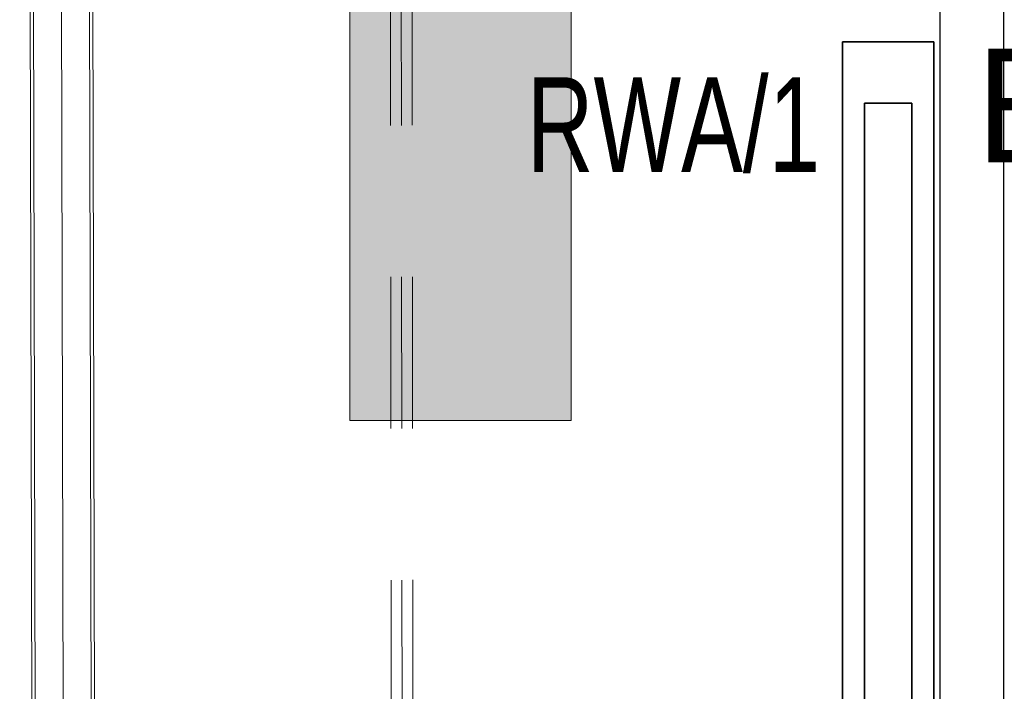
# Model space of a CAD drawing. Header units: millimetres. Extents: x -70539 to 23478, y -51814 to 44720.
# Tile 236 of 256: x -33797 to -32239, y 21959 to 23023. Entities that reach past the tile are written whole.
import ezdxf

# ---------------------------------------------------------------- set-up
doc = ezdxf.new("R2010")
doc.units = ezdxf.units.MM
doc.linetypes.add('A.01 RZUT PARTERU$0$Przerywana', pattern=[48, 24, -24])
for name, color, linetype, lineweight, true_color in [('A.01 RZUT PARTERU$0$00 - odbojniki_Nr_pióra__95', 7, 'Continuous', 20, 0x7c7c7c), ('A.01 RZUT PARTERU$0$00 - SUFIT Z BLACHY_Nr_pióra__95', 7, 'Continuous', 13, 0x7c7c7c), ('A.01 RZUT PARTERU$0$01 - myjnia_Nr_pióra__95', 7, 'Continuous', 20, 0x7c7c7c)]:
    doc.layers.add(name, color=color, linetype=linetype, lineweight=lineweight, true_color=true_color)
doc.layers.add('DLX_LUM', color=1, linetype='Continuous', true_color=0xff0000)
doc.layers.add('DLX_LUMKEY_IDX', color=1, linetype='Continuous', true_color=0xff0000)
doc.layers.add('e_adresy', color=10, linetype='Continuous')
doc.layers.add('XREF', color=8, linetype='Continuous', lineweight=9)
doc.styles.get("Standard").update_dxf_attribs({"font": 'arial.ttf'})
doc.styles.add('TableTextStyle', font='txt')

# ---------------------------------------------------------------- blocks, each defined once
blk = doc.blocks.new('A.01 RZUT PARTERU')
at = {"layer": 'A.01 RZUT PARTERU$0$01 - myjnia_Nr_pióra__95', "linetype": 'Continuous', "lineweight": 5}
blk.add_hatch(color=8, dxfattribs=at).paths.add_polyline_path([(553.6, 1694.59), (553.6, 1778.37), (518.6, 1778.37), (518.6, 1694.59)])
at = {"color": 8, "lineweight": 5}
for p, q in [((466.85, 2515.8), (472.02, 183.56)), ((466.85, 2515.8), (472.02, 183.56)), ((480.91, 183.58), (475.74, 2515.82)), ((480.91, 183.58), (475.74, 2515.82))]:
    blk.add_line(p, q, dxfattribs=at)
at = {"layer": 'A.01 RZUT PARTERU$0$00 - odbojniki_Nr_pióra__95', "color": 8, "linetype": 'Continuous', "lineweight": 5}
for p, q in [((466.35, 2515.8), (471.52, 183.55)), ((466.35, 2515.8), (471.52, 183.55)), ((466.85, 2515.8), (472.02, 183.56)), ((466.85, 2515.8), (472.02, 183.56)), ((471.29, 2515.81), (476.46, 183.57)), ((471.29, 2515.81), (476.46, 183.57)), ((480.91, 183.58), (475.74, 2515.82)), ((480.91, 183.58), (475.74, 2515.82)), ((481.41, 183.58), (476.24, 2515.82)), ((481.41, 183.58), (476.24, 2515.82))]:
    blk.add_line(p, q, dxfattribs=at)
at = {"layer": 'A.01 RZUT PARTERU$0$00 - SUFIT Z BLACHY_Nr_pióra__95', "color": 8, "linetype": 'A.01 RZUT PARTERU$0$Przerywana', "lineweight": 5}
for p, q in [((526.82, 61.31), (524.21, 2517.59)), ((528.54, 61.31), (525.92, 2517.6)), ((530.26, 61.32), (527.64, 2517.6))]:
    blk.add_line(p, q, dxfattribs=at)
at = {"layer": 'A.01 RZUT PARTERU$0$01 - myjnia_Nr_pióra__95', "color": 8, "linetype": 'Continuous', "lineweight": 5, "flags": 128}
for points in [[(518.6, 1778.37), (518.6, 1694.59)], [(553.6, 1694.59), (553.6, 1778.37)], [(518.6, 1694.59), (553.6, 1694.59)]]:
    blk.add_lwpolyline(points, dxfattribs=at)

msp = doc.modelspace()

# ---------------------------------------------------------------- block references
at = {"layer": 'XREF', "xscale": 10, "yscale": 10, "zscale": 10}
msp.add_blockref('A.01 RZUT PARTERU', (-38460.6, 5442.3), dxfattribs=at)

# ---------------------------------------------------------------- next in the draw order: linework, layer by layer
msp.add_lwpolyline([(-32240.4, 35380.9), (-32240.4, 6166.7), (-32340.4, 6166.7), (-32340.4, 35380.9), (-32240.4, 35380.9)])
at = {"layer": 'DLX_LUM'}
for points in [[(-32495.3, 22987.9, 0), (-32495.3, 21622.9, 0)], [(-32495.3, 21622.9, 0), (-32495.3, 22987.9, 0)], [(-32495.3, 22987.9, 0), (-32495.3, 22987.9, 0)], [(-32350.3, 22987.9, 0), (-32495.3, 22987.9, 0)], [(-32495.3, 22987.9, 0), (-32495.3, 22987.9, 0)], [(-32495.3, 22987.9, 0), (-32350.3, 22987.9, 0)], [(-32495.3, 22987.9, 0), (-32350.3, 22987.9, 0)], [(-32495.3, 21622.9, 0), (-32495.3, 22987.9, 0)], [(-32350.3, 22987.9, 0), (-32495.3, 22987.9, 0)], [(-32495.3, 22987.9, 0), (-32495.3, 21622.9, 0)], [(-32350.3, 21622.9, 0), (-32350.3, 22987.9, 0)], [(-32350.3, 22987.9, 0), (-32350.3, 22987.9, 0)], [(-32350.3, 22987.9, 0), (-32350.3, 21622.9, 0)], [(-32350.3, 22987.9, 0), (-32350.3, 22987.9, 0)], [(-32350.3, 22987.9, 0), (-32350.3, 21622.9, 0)], [(-32350.3, 21622.9, 0), (-32350.3, 22987.9, 0)], [(-32460.3, 22890.4, 0), (-32460.3, 21720.4, 0)], [(-32385.3, 22890.4, 0), (-32460.3, 22890.4, 0)], [(-32460.3, 21720.4, 0), (-32460.3, 22890.4, 0)], [(-32460.3, 22890.4, 0), (-32385.3, 22890.4, 0)], [(-32385.3, 21720.4, 0), (-32385.3, 22890.4, 0)], [(-32385.3, 22890.4, 0), (-32385.3, 21720.4, 0)]]:
    msp.add_polyline3d(points, dxfattribs=at)

# ---------------------------------------------------------------- next in the draw order: texts
at = {"layer": 'DLX_LUMKEY_IDX', "style": 'TableTextStyle'}
msp.add_text('EX1-AW', height=180, dxfattribs=at).set_placement((-32284.1, 22796.6))
at = {"layer": 'e_adresy', "width": 0.7}
msp.add_text('RWA/1', height=150, dxfattribs=at).set_placement((-32994.9, 22781.5))

doc.saveas('drawing.dxf')
